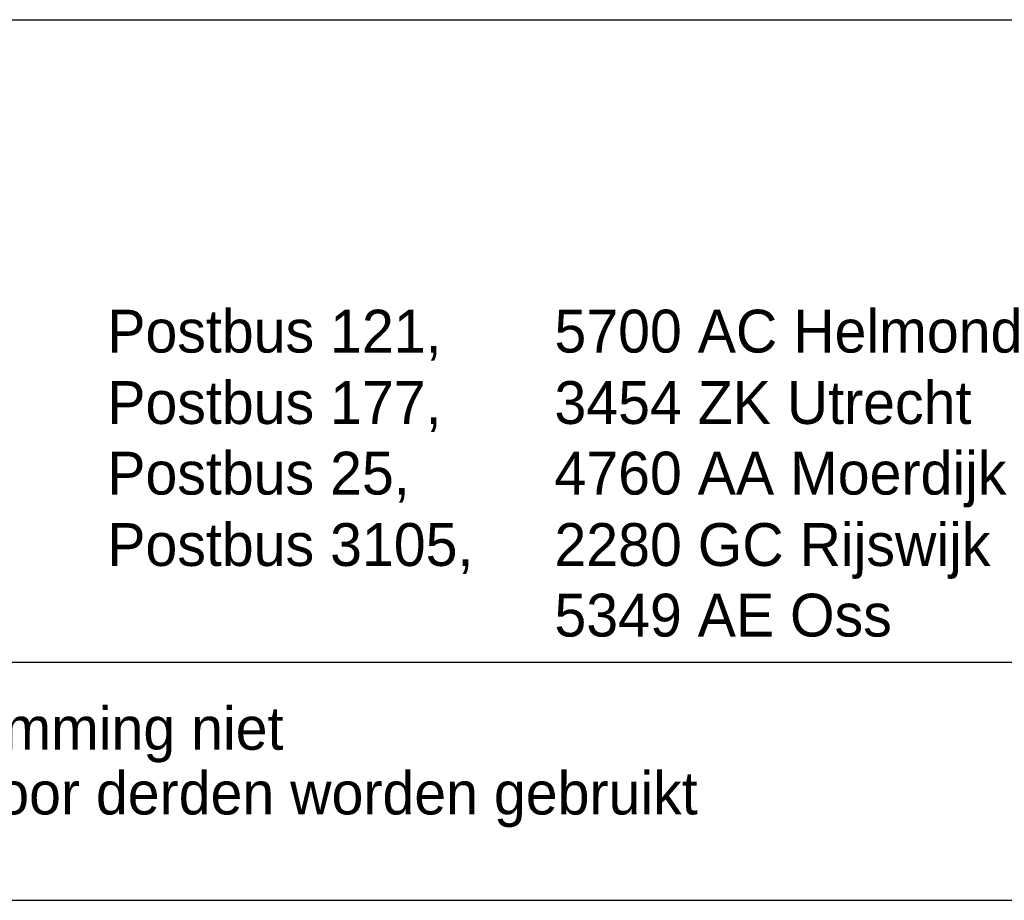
# Model space of a CAD drawing. Extents: x -490 to 1189, y 0 to 841.
# Tile 22 of 28: x 1079 to 1120, y 0 to 37. Entities that reach past the tile are written whole.
import ezdxf

# ---------------------------------------------------------------- set-up
doc = ezdxf.new("R2010")
doc.units = 0
doc.layers.get('0').update_dxf_attribs({"linetype": 'CONTINUOUS'})
for name, color, linetype in [('00KAD070', 5, 'CONTINUOUS'), ('BL$4----', 7, 'CONTINUOUS'), ('WL$1----', 3, 'CONTINUOUS')]:
    doc.layers.add(name, color=color, linetype=linetype)
doc.styles.add('BURO-018', font='BUROFONT.shx', dxfattribs={"height": 1.8})
doc.styles.add('BURO-025', font='BUROFONT.shx', dxfattribs={"height": 2.5})
doc.styles.add('BURO-035', font='BUROFONT.shx', dxfattribs={"height": 3.5})
doc.styles.add('BURO-050', font='BUROFONT.shx', dxfattribs={"height": 5})

# ---------------------------------------------------------------- blocks, each defined once
blk = doc.blocks.new('KUIJPERSKLEUR')
at = {"color": 1}
blk.add_line((-185, 37), (-10, 37), dxfattribs=at)
at = {"color": 1, "style": 'BURO-018'}
for s, p in [('Postbus 121, ', (-106.643, 23.014)), ('5700 AC Helmond', (-87.849, 23.014)), ('Postbus 177, ', (-106.643, 20.014)), ('3454 ZK Utrecht', (-87.849, 20.014)), ('Postbus 25, ', (-106.643, 17.048)), ('4760 AA Moerdijk', (-87.849, 17.048)), ('Postbus 3105,', (-106.643, 14.048)), ('2280 GC Rijswijk', (-87.849, 14.048)), ('5349 AE Oss', (-87.849, 11.082)), ('Deze tekening blijft eigendom en mag zonder onze schriftelijke toestemming niet', (-185, 6.326)), ('gekopieerd of aan derden ter inzage worden gegeven, noch voor of door derden worden gebruikt', (-185, 3.607))]:
    blk.add_text(s, height=1.8, dxfattribs=at).set_placement(p)
at = {"color": 150, "style": 'BURO-025'}
for tag, p in [('TKSCHAAL', (-167, 67)), ('TKDATCREAT', (-81, 67)), ('TKBLADNR', (-124, 67)), ('TKDATA', (-30, 67)), ('TKINIT', (-30, 58)), ('PRPRLEID', (-30, 49)), ('PRGRLEID', (-30, 40))]:
    blk.add_attdef(tag, p, '', height=2.5, dxfattribs=at)
at = {"color": 3, "style": 'BURO-035'}
for tag, p in [('PROMSCHR', (-177, 55)), ('TK1OMSCHR', (-177, 42))]:
    blk.add_attdef(tag, p, '', height=3.5, dxfattribs=at)
at = {"color": 1, "style": 'BURO-025'}
blk.add_attdef('TKFILE', (-4, 40), '', height=2.5, rotation=90, dxfattribs=at)
blk.add_attdef('PRNAAM', (-30, 31.5), '', height=2.5, dxfattribs=at)
at = {"color": 4, "style": 'BURO-050'}
blk.add_attdef('TKTEKNR', (-48, 19), '', height=5, dxfattribs=at)

msp = doc.modelspace()

# ---------------------------------------------------------------- linework, layer by layer
at = {"layer": '00KAD070', "linetype": 'CONTINUOUS'}
msp.add_line((-479.536, 10), (1179, 10), dxfattribs=at)
at = {"layer": 'WL$1----', "color": 3}
msp.add_line((-489.536, 0), (1189, 0), dxfattribs=at)

# ---------------------------------------------------------------- block references
at = {"layer": 'BL$4----'}
msp.add_blockref('KUIJPERSKLEUR', (1189, 0), dxfattribs=at)

doc.saveas('drawing.dxf')
